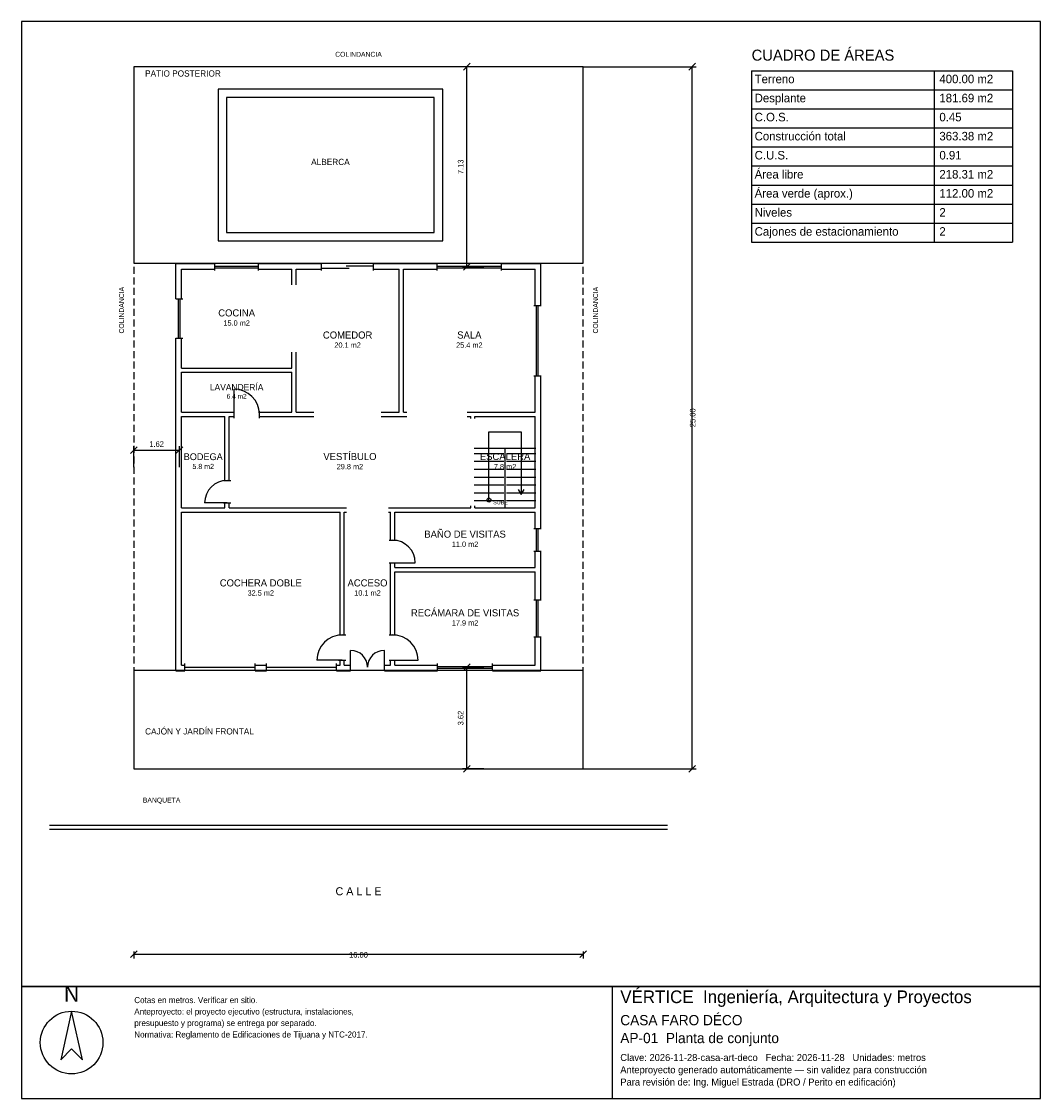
# Model space of a CAD drawing. Header units: metres. Extents: x -4 to 32.3, y -11.7 to 26.6.
import ezdxf
from ezdxf.enums import TextEntityAlignment as Align

# ---------------------------------------------------------------- set-up
doc = ezdxf.new("R2010")
doc.units = ezdxf.units.M
doc.header["$LTSCALE"] = 0.5
doc.linetypes.add('DASHED', pattern=[0.75, 0.5, -0.25])
for name, color, linetype in [('A-AREA', 252, 'CONTINUOUS'), ('A-ESCALERA', 6, 'CONTINUOUS'), ('A-EXTERIOR', 82, 'CONTINUOUS'), ('A-LIMITE', 1, 'DASHED'), ('A-MUROS', 7, 'CONTINUOUS'), ('A-PUERTAS', 2, 'CONTINUOUS'), ('A-TEXTO', 3, 'CONTINUOUS'), ('A-VANOS', 4, 'CONTINUOUS'), ('COTAS', 8, 'CONTINUOUS'), ('LAMINA', 9, 'CONTINUOUS')]:
    doc.layers.add(name, color=color, linetype=linetype)
doc.styles.get("Standard").update_dxf_attribs({"font": 'txt', "width": 0.9})

msp = doc.modelspace()

# ---------------------------------------------------------------- linework, layer by layer
at = {"layer": 'A-ESCALERA'}
for p, q in [((12.12, 11.42), (14.32, 11.42)), ((12.12, 11.23), (13.17, 11.23)), ((13.22, 9.27), (13.22, 11.42)), ((13.27, 11.23), (14.32, 11.23)), ((12.12, 10.95), (13.17, 10.95)), ((13.27, 10.95), (14.32, 10.95)), ((12.12, 10.67), (13.17, 10.67)), ((12.12, 10.39), (13.17, 10.39)), ((13.27, 10.67), (14.32, 10.67)), ((13.27, 10.39), (14.32, 10.39)), ((12.12, 10.11), (13.17, 10.11)), ((13.27, 10.11), (14.32, 10.11)), ((12.12, 9.83), (13.17, 9.83)), ((13.27, 9.83), (14.32, 9.83)), ((12.12, 9.55), (13.17, 9.55)), ((13.27, 9.55), (14.32, 9.55))]:
    msp.add_line(p, q, dxfattribs=at)
for points in [[(12.645, 9.57), (12.645, 11.995), (13.795, 11.995), (13.795, 9.77)], [(13.687, 9.95), (13.795, 9.77), (13.903, 9.95)]]:
    msp.add_lwpolyline(points, dxfattribs=at)
msp.add_circle((12.645, 9.57), 0.07, dxfattribs=at)
at = {"layer": 'A-EXTERIOR'}
for p, q in [((-3, -2), (19, -2)), ((-3, -2.15), (19, -2.15))]:
    msp.add_line(p, q, dxfattribs=at)
for points in [[(0, 18), (16, 18), (16, 25), (0, 25)], [(3, 18.8), (11, 18.8), (11, 24.2), (3, 24.2)], [(3.3, 19.1), (10.7, 19.1), (10.7, 23.9), (3.3, 23.9)], [(0, 0), (16, 0), (16, 3.5), (0, 3.5)]]:
    msp.add_lwpolyline(points, close=True, dxfattribs=at)
at = {"layer": 'A-LIMITE'}
msp.add_lwpolyline([(0, 0), (16, 0), (16, 25), (0, 25)], close=True, dxfattribs=at)
at = {"layer": 'A-MUROS'}
for p, q in [((1.495, 17.995), (2.885, 17.995)), ((1.495, 16.731), (1.495, 17.995)), ((1.695, 17.795), (2.885, 17.795)), ((1.695, 16.731), (1.695, 17.795)), ((2.885, 17.74), (2.885, 18)), ((4.435, 17.74), (4.435, 18)), ((4.435, 17.995), (6.688, 17.995)), ((4.435, 17.795), (5.625, 17.795)), ((5.625, 17.232), (5.625, 17.795)), ((5.775, 17.795), (6.688, 17.795)), ((5.775, 17.232), (5.775, 17.795)), ((6.688, 17.74), (6.688, 18)), ((8.538, 17.74), (8.538, 18)), ((8.538, 17.995), (10.797, 17.995)), ((8.538, 17.795), (9.45, 17.795)), ((9.45, 12.695), (9.45, 17.795)), ((9.6, 17.795), (10.797, 17.795)), ((9.6, 12.695), (9.6, 17.795)), ((10.797, 17.74), (10.797, 18)), ((13.098, 17.74), (13.098, 18)), ((13.098, 17.995), (14.495, 17.995)), ((13.098, 17.795), (14.295, 17.795)), ((14.295, 16.492), (14.295, 17.795)), ((14.495, 16.492), (14.495, 17.995)), ((1.49, 16.731), (1.75, 16.731)), ((14.24, 16.492), (14.5, 16.492)), ((1.49, 15.334), (1.75, 15.334)), ((1.495, 3.495), (1.495, 15.334)), ((1.695, 14.27), (1.695, 15.334)), ((5.625, 14.27), (5.625, 14.832)), ((5.775, 12.695), (5.775, 14.832)), ((1.695, 14.27), (5.625, 14.27)), ((1.695, 14.12), (5.625, 14.12)), ((1.695, 12.695), (1.695, 14.12)), ((5.625, 12.695), (5.625, 14.12)), ((14.24, 13.998), (14.5, 13.998)), ((14.295, 12.695), (14.295, 13.998)), ((14.495, 8.556), (14.495, 13.998)), ((1.695, 12.695), (3.57, 12.695)), ((3.57, 12.49), (3.57, 12.75)), ((4.47, 12.49), (4.47, 12.75)), ((4.47, 12.695), (5.625, 12.695)), ((5.775, 12.695), (6.413, 12.695)), ((8.812, 12.695), (9.45, 12.695)), ((9.6, 12.695), (9.725, 12.695)), ((11.87, 12.695), (14.295, 12.695)), ((1.695, 12.545), (3.245, 12.545)), ((1.695, 9.295), (1.695, 12.545)), ((3.245, 10.27), (3.245, 12.545)), ((3.395, 12.545), (3.57, 12.545)), ((3.395, 10.27), (3.395, 12.545)), ((4.47, 12.545), (6.413, 12.545)), ((8.812, 12.545), (9.725, 12.545)), ((11.87, 12.545), (11.995, 12.545)), ((11.995, 12.47), (11.995, 12.545)), ((12.145, 12.545), (14.295, 12.545)), ((12.145, 12.47), (12.145, 12.545)), ((14.295, 9.295), (14.295, 12.545)), ((3.19, 10.27), (3.45, 10.27)), ((1.695, 9.295), (3.245, 9.295)), ((3.19, 9.47), (3.45, 9.47)), ((3.245, 9.295), (3.245, 9.47)), ((3.395, 9.295), (3.395, 9.47)), ((3.395, 9.295), (7.57, 9.295)), ((9.07, 9.295), (11.995, 9.295)), ((11.995, 9.295), (11.995, 9.37)), ((12.145, 9.295), (12.145, 9.37)), ((12.145, 9.295), (14.295, 9.295)), ((1.695, 9.145), (7.345, 9.145)), ((1.695, 3.695), (1.695, 9.145)), ((7.345, 4.77), (7.345, 9.145)), ((7.495, 9.145), (7.57, 9.145)), ((7.495, 4.77), (7.495, 9.145)), ((9.07, 9.145), (9.145, 9.145)), ((9.145, 8.142), (9.145, 9.145)), ((9.295, 9.145), (14.295, 9.145)), ((9.295, 8.142), (9.295, 9.145)), ((14.295, 8.556), (14.295, 9.145)), ((14.24, 8.556), (14.5, 8.556)), ((9.09, 8.142), (9.35, 8.142)), ((14.24, 7.756), (14.5, 7.756)), ((14.295, 7.167), (14.295, 7.756)), ((14.495, 6.016), (14.495, 7.756)), ((9.09, 7.342), (9.35, 7.342)), ((9.145, 4.77), (9.145, 7.342)), ((9.295, 7.167), (9.295, 7.342)), ((9.295, 7.167), (14.295, 7.167)), ((9.295, 7.017), (14.295, 7.017)), ((9.295, 4.77), (9.295, 7.017)), ((14.295, 6.016), (14.295, 7.017)), ((14.24, 6.016), (14.5, 6.016)), ((7.29, 4.77), (7.55, 4.77)), ((9.09, 4.77), (9.35, 4.77)), ((14.24, 4.696), (14.5, 4.696)), ((14.295, 3.695), (14.295, 4.696)), ((14.495, 3.495), (14.495, 4.696)), ((7.29, 3.87), (7.55, 3.87)), ((7.345, 3.695), (7.345, 3.87)), ((7.495, 3.695), (7.495, 3.87)), ((9.09, 3.87), (9.35, 3.87)), ((9.145, 3.695), (9.145, 3.87)), ((9.295, 3.695), (9.295, 3.87)), ((1.495, 3.495), (1.82, 3.495)), ((1.695, 3.695), (1.82, 3.695)), ((1.82, 3.49), (1.82, 3.75)), ((4.32, 3.49), (4.32, 3.75)), ((4.32, 3.695), (4.72, 3.695)), ((4.32, 3.495), (4.72, 3.495)), ((4.72, 3.49), (4.72, 3.75)), ((7.22, 3.49), (7.22, 3.75)), ((7.22, 3.695), (7.345, 3.695)), ((7.22, 3.495), (7.72, 3.495)), ((7.495, 3.695), (7.72, 3.695)), ((7.72, 3.49), (7.72, 3.75)), ((8.92, 3.49), (8.92, 3.75)), ((8.92, 3.695), (9.145, 3.695)), ((8.92, 3.495), (10.817, 3.495)), ((9.295, 3.695), (10.817, 3.695)), ((10.817, 3.49), (10.817, 3.75)), ((12.774, 3.49), (12.774, 3.75)), ((12.774, 3.695), (14.295, 3.695)), ((12.774, 3.495), (14.495, 3.495))]:
    msp.add_line(p, q, dxfattribs=at)
at = {"layer": 'A-PUERTAS'}
for p, q in [((3.57, 12.62), (3.57, 13.52)), ((3.32, 9.47), (2.52, 9.47)), ((9.22, 7.342), (10.02, 7.342)), ((7.72, 3.62), (7.72, 4.22)), ((8.92, 3.62), (8.92, 4.22)), ((7.42, 3.87), (6.52, 3.87)), ((9.22, 3.87), (10.12, 3.87))]:
    msp.add_line(p, q, dxfattribs=at)
for centre, radius, start, end in [((3.57, 12.62), 0.9, 0, 90), ((3.32, 9.47), 0.8, 90, 180), ((9.22, 7.342), 0.8, 0, 90), ((7.42, 3.87), 0.9, 90, 180), ((9.22, 3.87), 0.9, 0, 90), ((7.72, 3.62), 0.6, 0, 90), ((8.92, 3.62), 0.6, 90, 180)]:
    msp.add_arc(centre, radius, start, end, dxfattribs=at)
at = {"layer": 'A-VANOS'}
for p, q in [((2.885, 17.9), (4.435, 17.9)), ((2.885, 17.84), (4.435, 17.84)), ((6.688, 17.83), (7.663, 17.83)), ((7.563, 17.91), (8.538, 17.91)), ((10.797, 17.9), (13.098, 17.9)), ((10.797, 17.84), (13.098, 17.84)), ((1.59, 15.334), (1.59, 16.731)), ((1.65, 15.334), (1.65, 16.731)), ((14.34, 13.998), (14.34, 16.492)), ((14.4, 13.998), (14.4, 16.492)), ((14.34, 7.756), (14.34, 8.556)), ((14.4, 7.756), (14.4, 8.556)), ((14.34, 4.696), (14.34, 6.016)), ((14.4, 4.696), (14.4, 6.016)), ((1.82, 3.62), (4.32, 3.62)), ((4.72, 3.62), (7.22, 3.62)), ((10.817, 3.65), (12.774, 3.65)), ((10.817, 3.59), (12.774, 3.59))]:
    msp.add_line(p, q, dxfattribs=at)
at = {"layer": 'COTAS'}
for p, q in [((12.4575, 25), (11.7075, 25)), ((11.7375, 24.88), (11.9775, 25.12)), ((11.8575, 17.87), (11.8575, 25)), ((16, 25), (20.03, 25)), ((19.76, 24.88), (20, 25.12)), ((19.88, 0), (19.88, 25)), ((22, 24.8571), (31.2857, 24.8571)), ((22, 24.8571), (22, 18.75)), ((28.5, 24.8571), (28.5, 18.75)), ((31.2857, 24.8571), (31.2857, 18.75)), ((22, 24.1786), (31.2857, 24.1786)), ((22, 23.5), (31.2857, 23.5)), ((22, 22.8214), (31.2857, 22.8214)), ((22, 22.1429), (31.2857, 22.1429)), ((22, 21.4643), (31.2857, 21.4643)), ((22, 20.7857), (31.2857, 20.7857)), ((22, 20.1071), (31.2857, 20.1071)), ((22, 19.4286), (31.2857, 19.4286)), ((22, 18.75), (31.2857, 18.75)), ((12.4575, 17.87), (11.7075, 17.87)), ((11.7375, 17.75), (11.9775, 17.99)), ((-0.12, 11.225), (0.12, 11.465)), ((0, 10.745), (0, 11.495)), ((0, 11.345), (1.62, 11.345)), ((1.5, 11.225), (1.74, 11.465)), ((1.62, 10.745), (1.62, 11.495)), ((12.4575, 3.62), (11.7075, 3.62)), ((11.7375, 3.5), (11.9775, 3.74)), ((11.8575, 0), (11.8575, 3.62)), ((12.4575, 0), (11.7075, 0)), ((11.7375, -0.12), (11.9775, 0.12)), ((16, 0), (20.03, 0)), ((19.76, -0.12), (20, 0.12)), ((-0.12, -6.72), (0.12, -6.48)), ((0, -6.5), (0, -6.75)), ((15.88, -6.72), (16.12, -6.48)), ((16, -6.5), (16, -6.75)), ((0, -6.6), (16, -6.6))]:
    msp.add_line(p, q, dxfattribs=at)
at = {"layer": 'LAMINA'}
msp.add_line((17.0457, -11.7332), (17.0457, -7.75), dxfattribs=at)
for points in [[(-4, -7.75), (32.2857, -7.75), (32.2857, 26.6071), (-4, 26.6071)], [(-4, -11.7332), (32.2857, -11.7332), (32.2857, -7.75), (-4, -7.75)], [(-2.2155, -8.6263), (-2.6059, -10.355), (-2.2155, -9.9646), (-1.8252, -10.355)]]:
    msp.add_lwpolyline(points, close=True, dxfattribs=at)
msp.add_circle((-2.2155, -9.7416), 1.1153, dxfattribs=at)

# ---------------------------------------------------------------- texts
at = {"layer": 'A-AREA'}
for s, height, p in [('15.0 m2', 0.189, (3.66, 15.7805)), ('20.1 m2', 0.189, (7.6125, 14.993)), ('25.4 m2', 0.189, (11.9475, 14.993)), ('6.4 m2', 0.1688, (3.66, 13.1825)), ('5.8 m2', 0.1821, (2.47, 10.6771)), ('29.8 m2', 0.189, (7.695, 10.668)), ('7.8 m2', 0.189, (13.22, 10.668)), ('11.0 m2', 0.189, (11.795, 7.904)), ('32.5 m2', 0.189, (4.52, 6.168)), ('10.1 m2', 0.189, (8.32, 6.168)), ('17.9 m2', 0.189, (11.795, 5.104))]:
    msp.add_text(s, height=height, dxfattribs=at).set_placement(p, align=Align.CENTER)
at = {"layer": 'A-ESCALERA'}
msp.add_text('SUBE', height=0.14, dxfattribs=at).set_placement((12.795, 9.42))
at = {"layer": 'A-TEXTO'}
for s, height, p in [('CUADRO DE ÁREAS', 0.3929, (22, 25.2143)), ('PATIO POSTERIOR', 0.22, (0.4, 24.648)), ('Terreno', 0.3036, (22.1071, 24.4107)), ('400.00 m2', 0.3036, (28.6857, 24.4107)), ('Desplante', 0.3036, (22.1071, 23.7321)), ('181.69 m2', 0.3036, (28.6857, 23.7321)), ('C.O.S.', 0.3036, (22.1071, 23.0536)), ('0.45', 0.3036, (28.6857, 23.0536)), ('Construcción total', 0.3036, (22.1071, 22.375)), ('363.38 m2', 0.3036, (28.6857, 22.375)), ('C.U.S.', 0.3036, (22.1071, 21.6964)), ('0.91', 0.3036, (28.6857, 21.6964)), ('Área libre', 0.3036, (22.1071, 21.0179)), ('218.31 m2', 0.3036, (28.6857, 21.0179)), ('Área verde (aprox.)', 0.3036, (22.1071, 20.3393)), ('112.00 m2', 0.3036, (28.6857, 20.3393)), ('Niveles', 0.3036, (22.1071, 19.6607)), ('2', 0.3036, (28.6857, 19.6607)), ('Cajones de estacionamiento', 0.3036, (22.1071, 18.9821)), ('2', 0.3036, (28.6857, 18.9821)), ('CAJÓN Y JARDÍN FRONTAL', 0.22, (0.4, 1.225)), ('BANQUETA', 0.176, (0.32, -1.2))]:
    msp.add_text(s, height=height, dxfattribs=at).set_placement(p)
for s, height, p in [('COLINDANCIA', 0.176, (8, 25.352)), ('ALBERCA', 0.22, (7, 21.5)), ('COCINA', 0.252, (3.66, 16.1081)), ('COMEDOR', 0.252, (7.6125, 15.3206)), ('SALA', 0.252, (11.9475, 15.3206)), ('LAVANDERÍA', 0.225, (3.66, 13.475)), ('BODEGA', 0.2429, (2.47, 10.9929)), ('VESTÍBULO', 0.252, (7.695, 10.9956)), ('ESCALERA', 0.252, (13.22, 10.9956)), ('BAÑO DE VISITAS', 0.252, (11.795, 8.2316)), ('COCHERA DOBLE', 0.252, (4.52, 6.4956)), ('ACCESO', 0.252, (8.32, 6.4956)), ('RECÁMARA DE VISITAS', 0.252, (11.795, 5.4316)), ('C A L L E', 0.286, (8, -4.5))]:
    msp.add_text(s, height=height, dxfattribs=at).set_placement(p, align=Align.CENTER)
for p in [(-0.352, 15.5), (16.528, 15.5)]:
    msp.add_text('COLINDANCIA', height=0.176, rotation=90, dxfattribs=at).set_placement(p)
at = {"layer": 'COTAS'}
for s, p in [('7.13', (11.7375, 21.435)), ('25.00', (20, 12.5)), ('3.62', (11.7375, 1.81))]:
    msp.add_text(s, height=0.2, rotation=90, dxfattribs=at).set_placement(p, align=Align.CENTER)
for s, p in [('1.62', (0.81, 11.465)), ('16.00', (8, -6.72))]:
    msp.add_text(s, height=0.2, dxfattribs=at).set_placement(p, align=Align.CENTER)
at = {"layer": 'LAMINA'}
msp.add_text('N', height=0.5576, dxfattribs=at).set_placement((-2.2155, -8.2917), align=Align.CENTER)
for s, height, p in [('VÉRTICE  Ingeniería, Arquitectura y Proyectos', 0.4503, (17.3228, -8.3388)), ('Cotas en metros. Verificar en sitio.', 0.2147, (0.015, -8.3388)), ('Anteproyecto: el proyecto ejecutivo (estructura, instalaciones,', 0.2147, (0.015, -8.7468)), ('CASA FARO DÉCO', 0.3637, (17.3228, -9.1268)), ('presupuesto y programa) se entrega por separado.', 0.2147, (0.015, -9.1549)), ('Normativa: Reglamento de Edificaciones de Tijuana y NTC-2017.', 0.2147, (0.015, -9.5629)), ('AP-01  Planta de conjunto', 0.3637, (17.3228, -9.7632)), ('Clave: 2026-11-28-casa-art-deco   Fecha: 2026-11-28   Unidades: metros', 0.2494, (17.3228, -10.3997)), ('Anteproyecto generado automáticamente — sin validez para construcción', 0.2494, (17.3228, -10.8361)), ('Para revisión de: Ing. Miguel Estrada (DRO / Perito en edificación)', 0.2494, (17.3228, -11.2725))]:
    msp.add_text(s, height=height, dxfattribs=at).set_placement(p)

doc.saveas('drawing.dxf')
